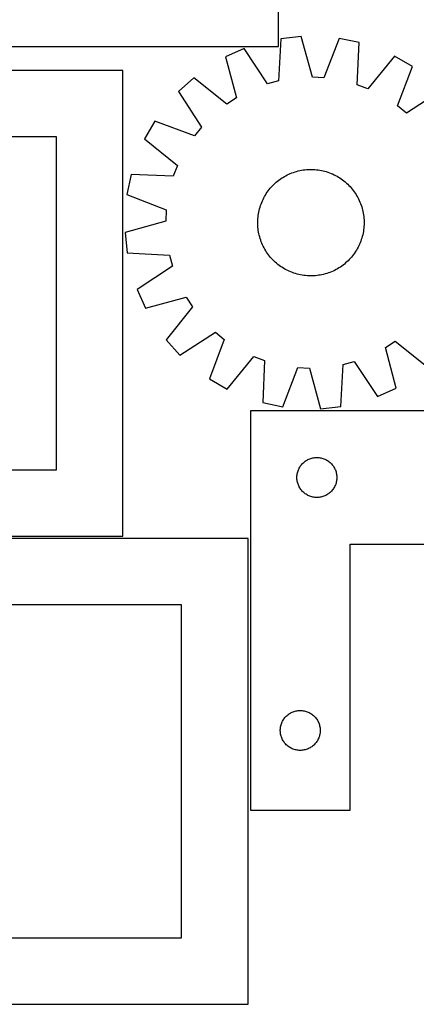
# Model space of a CAD drawing. Header units: millimetres. Extents: x 7 to 1493, y 7 to 2993.
# Tile 12 of 16: x 736 to 1035, y 1765 to 2504. Entities that reach past the tile are written whole.
import ezdxf

# ---------------------------------------------------------------- set-up
doc = ezdxf.new("R2010")
doc.units = ezdxf.units.MM
doc.layers.add('CUT', color=7, linetype='CONTINUOUS', true_color=0x000000)

msp = doc.modelspace()

# ---------------------------------------------------------------- linework, layer by layer
at = {"layer": 'CUT'}
for p, q in [((930.905793, 2484.144561), (930.905793, 2559.144561)), ((932.750276, 2490.067544), (930.987799, 2458.352115)), ((948.048197, 2491.711971), (932.750276, 2490.067544)), ((956.510931, 2461.095687), (948.048197, 2491.711971)), ((976.551383, 2490.285702), (965.074561, 2460.667172)), ((991.608727, 2487.122328), (976.551383, 2490.285702)), ((990.196313, 2455.389382), (991.608727, 2487.122328)), ((630.905793, 2484.144561), (930.905793, 2484.144561)), ((905.201394, 2482.616038), (891.160362, 2476.324776)), ((922.710885, 2456.11335), (905.201394, 2482.616038)), ((891.160362, 2476.324776), (899.284753, 2445.616976)), ((1018.276125, 2476.957896), (998.20839, 2452.335533)), ((1031.618974, 2469.296373), (1018.276125, 2476.957896)), ((813.943855, 2466.295954), (363.943855, 2466.295954)), ((813.943855, 2116.295954), (813.943855, 2466.295954)), ((1020.46967, 2439.553008), (1031.618974, 2469.296373)), ((867.26246, 2460.724901), (855.852752, 2450.402638)), ((892.104757, 2440.930077), (867.26246, 2460.724901)), ((930.987799, 2458.352115), (922.710885, 2456.11335)), ((965.074561, 2460.667172), (956.510931, 2461.095687)), ((855.852752, 2450.402638), (873.06874, 2423.708359)), ((998.20839, 2452.335533), (990.196313, 2455.389382)), ((1053.840195, 2451.388745), (1027.145916, 2434.172757)), ((899.284753, 2445.616976), (892.104757, 2440.930077)), ((1027.145916, 2434.172757), (1020.46967, 2439.553008)), ((837.945124, 2428.181417), (830.283601, 2414.838568)), ((867.688489, 2417.032113), (837.945124, 2428.181417)), ((873.06874, 2423.708359), (867.688489, 2417.032113)), ((763.943855, 2416.295954), (413.943855, 2416.295954)), ((763.943855, 2166.295954), (763.943855, 2416.295954)), ((830.283601, 2414.838568), (854.905964, 2394.770833)), ((854.905964, 2394.770833), (851.852115, 2386.758756)), ((939.848321, 2388.780453), (941.014346, 2389.248847)), ((941.014346, 2389.248847), (942.194508, 2389.680383)), ((942.194508, 2389.680383), (943.387643, 2390.074637)), ((943.387643, 2390.074637), (944.592573, 2390.431218)), ((944.592573, 2390.431218), (945.808109, 2390.749777)), ((945.808109, 2390.749777), (947.033052, 2391.029997)), ((947.033052, 2391.029997), (948.266191, 2391.271602)), ((948.266191, 2391.271602), (949.506312, 2391.474354)), ((949.506312, 2391.474354), (950.752189, 2391.638053)), ((950.752189, 2391.638053), (952.002593, 2391.762538)), ((952.002593, 2391.762538), (953.25629, 2391.847685)), ((953.25629, 2391.847685), (954.512043, 2391.89341)), ((954.512043, 2391.89341), (955.768613, 2391.899668)), ((955.768613, 2391.899668), (957.024759, 2391.866454)), ((957.024759, 2391.866454), (958.279242, 2391.7938)), ((958.279242, 2391.7938), (959.530825, 2391.681777)), ((959.530825, 2391.681777), (960.77827, 2391.530496)), ((960.77827, 2391.530496), (962.020349, 2391.340107)), ((962.020349, 2391.340107), (963.255834, 2391.110797)), ((963.255834, 2391.110797), (964.483507, 2390.842792)), ((964.483507, 2390.842792), (965.702155, 2390.536358)), ((965.702155, 2390.536358), (966.910578, 2390.191796)), ((966.910578, 2390.191796), (968.107581, 2389.809447)), ((968.107581, 2389.809447), (969.291983, 2389.389688)), ((969.291983, 2389.389688), (970.462616, 2388.932932)), ((970.462616, 2388.932932), (971.618324, 2388.439632)), ((820.119169, 2388.17117), (816.955795, 2373.113826)), ((851.852115, 2386.758756), (820.119169, 2388.17117)), ((928.272008, 2381.352767), (929.210436, 2382.188446)), ((929.210436, 2382.188446), (930.174651, 2382.994236)), ((930.174651, 2382.994236), (931.1637, 2383.769342)), ((931.1637, 2383.769342), (932.176607, 2384.512998)), ((932.176607, 2384.512998), (933.212374, 2385.224471)), ((933.212374, 2385.224471), (934.269978, 2385.903059)), ((934.269978, 2385.903059), (935.348374, 2386.548093)), ((935.348374, 2386.548093), (936.4465, 2387.158934)), ((936.4465, 2387.158934), (937.56327, 2387.734981)), ((937.56327, 2387.734981), (938.697584, 2388.275665)), ((938.697584, 2388.275665), (939.848321, 2388.780453)), ((971.618324, 2388.439632), (972.757967, 2387.910274)), ((972.757967, 2387.910274), (973.88042, 2387.345379)), ((973.88042, 2387.345379), (974.984576, 2386.745507)), ((974.984576, 2386.745507), (976.069344, 2386.111248)), ((976.069344, 2386.111248), (977.133655, 2385.443228)), ((977.133655, 2385.443228), (978.176457, 2384.742107)), ((978.176457, 2384.742107), (979.196722, 2384.008577)), ((979.196722, 2384.008577), (980.193443, 2383.243362)), ((980.193443, 2383.243362), (981.165636, 2382.447217)), ((981.165636, 2382.447217), (982.112342, 2381.620927)), ((982.112342, 2381.620927), (983.032626, 2380.765308)), ((921.798269, 2373.696098), (922.49939, 2374.7389)), ((922.49939, 2374.7389), (923.23292, 2375.759165)), ((923.23292, 2375.759165), (923.998135, 2376.755886)), ((923.998135, 2376.755886), (924.79428, 2377.728079)), ((924.79428, 2377.728079), (925.62057, 2378.674785)), ((925.62057, 2378.674785), (926.476189, 2379.595069)), ((926.476189, 2379.595069), (927.360293, 2380.488023)), ((927.360293, 2380.488023), (928.272008, 2381.352767)), ((983.032626, 2380.765308), (983.92558, 2379.881204)), ((983.92558, 2379.881204), (984.790324, 2378.969489)), ((984.790324, 2378.969489), (985.626003, 2378.03106)), ((985.626003, 2378.03106), (986.431793, 2377.066846)), ((986.431793, 2377.066846), (987.206899, 2376.077797)), ((987.206899, 2376.077797), (987.950555, 2375.064889)), ((987.950555, 2375.064889), (988.662028, 2374.029123)), ((816.955795, 2373.113826), (846.574325, 2361.637004)), ((917.851809, 2365.854426), (918.308564, 2367.025059)), ((918.308564, 2367.025059), (918.801865, 2368.180767)), ((918.801865, 2368.180767), (919.331223, 2369.32041)), ((919.331223, 2369.32041), (919.896118, 2370.442863)), ((919.896118, 2370.442863), (920.49599, 2371.547019)), ((920.49599, 2371.547019), (921.130249, 2372.631787)), ((921.130249, 2372.631787), (921.798269, 2373.696098)), ((988.662028, 2374.029123), (989.340617, 2372.971519)), ((989.340617, 2372.971519), (989.98565, 2371.893123)), ((989.98565, 2371.893123), (990.596491, 2370.794997)), ((990.596491, 2370.794997), (991.172538, 2369.678227)), ((991.172538, 2369.678227), (991.713223, 2368.543913)), ((991.713223, 2368.543913), (992.21801, 2367.393176)), ((992.21801, 2367.393176), (992.686404, 2366.227151)), ((846.574325, 2361.637004), (846.14581, 2353.073374)), ((915.90139, 2358.582792), (916.1307, 2359.818277)), ((916.1307, 2359.818277), (916.398705, 2361.04595)), ((916.398705, 2361.04595), (916.705139, 2362.264598)), ((916.705139, 2362.264598), (917.049701, 2363.473021)), ((917.049701, 2363.473021), (917.43205, 2364.670023)), ((917.43205, 2364.670023), (917.851809, 2365.854426)), ((992.686404, 2366.227151), (993.11794, 2365.046988)), ((993.11794, 2365.046988), (993.512194, 2363.853854)), ((993.512194, 2363.853854), (993.868775, 2362.648924)), ((993.868775, 2362.648924), (994.187334, 2361.433388)), ((994.187334, 2361.433388), (994.467554, 2360.208445)), ((994.467554, 2360.208445), (994.709159, 2358.975306)), ((846.14581, 2353.073374), (815.529526, 2344.61064)), ((915.341828, 2352.331056), (915.375043, 2353.587202)), ((915.348087, 2351.074486), (915.341828, 2352.331056)), ((915.375043, 2353.587202), (915.447697, 2354.841685)), ((915.447697, 2354.841685), (915.55972, 2356.093267)), ((915.55972, 2356.093267), (915.711001, 2357.340713)), ((915.711001, 2357.340713), (915.90139, 2358.582792)), ((994.709159, 2358.975306), (994.911911, 2357.735185)), ((994.911911, 2357.735185), (995.07561, 2356.489308)), ((995.07561, 2356.489308), (995.200095, 2355.238904)), ((995.200095, 2355.238904), (995.285242, 2353.985207)), ((995.285242, 2353.985207), (995.330967, 2352.729454)), ((995.330967, 2352.729454), (995.337225, 2351.472884)), ((815.529526, 2344.61064), (817.173953, 2329.312719)), ((915.393812, 2349.818733), (915.348087, 2351.074486)), ((915.478959, 2348.565036), (915.393812, 2349.818733)), ((915.603444, 2347.314631), (915.478959, 2348.565036)), ((915.767143, 2346.068754), (915.603444, 2347.314631)), ((915.969895, 2344.828634), (915.767143, 2346.068754)), ((916.2115, 2343.595494), (915.969895, 2344.828634)), ((994.777664, 2345.221148), (994.548354, 2343.985663)), ((994.968053, 2346.463227), (994.777664, 2345.221148)), ((995.119334, 2347.710672), (994.968053, 2346.463227)), ((995.231357, 2348.962254), (995.119334, 2347.710672)), ((995.304011, 2350.216738), (995.231357, 2348.962254)), ((995.337225, 2351.472884), (995.304011, 2350.216738)), ((916.49172, 2342.370552), (916.2115, 2343.595494)), ((916.810279, 2341.155016), (916.49172, 2342.370552)), ((917.16686, 2339.950086), (916.810279, 2341.155016)), ((917.561114, 2338.756951), (917.16686, 2339.950086)), ((917.99265, 2337.576789), (917.561114, 2338.756951)), ((918.461044, 2336.410764), (917.99265, 2337.576789)), ((992.827245, 2337.949514), (992.370489, 2336.778881)), ((993.247004, 2339.133916), (992.827245, 2337.949514)), ((993.629353, 2340.330919), (993.247004, 2339.133916)), ((993.973915, 2341.539341), (993.629353, 2340.330919)), ((994.280349, 2342.75799), (993.973915, 2341.539341)), ((994.548354, 2343.985663), (994.280349, 2342.75799)), ((918.965831, 2335.260027), (918.461044, 2336.410764)), ((919.506516, 2334.125713), (918.965831, 2335.260027)), ((920.082563, 2333.008943), (919.506516, 2334.125713)), ((920.693404, 2331.910817), (920.082563, 2333.008943)), ((921.338437, 2330.832421), (920.693404, 2331.910817)), ((922.017026, 2329.774817), (921.338437, 2330.832421)), ((922.728499, 2328.73905), (922.017026, 2329.774817)), ((988.880785, 2330.107842), (988.179664, 2329.06504)), ((989.548805, 2331.172153), (988.880785, 2330.107842)), ((990.183064, 2332.256921), (989.548805, 2331.172153)), ((990.782936, 2333.361076), (990.183064, 2332.256921)), ((991.347831, 2334.48353), (990.782936, 2333.361076)), ((991.877189, 2335.623173), (991.347831, 2334.48353)), ((992.370489, 2336.778881), (991.877189, 2335.623173)), ((817.173953, 2329.312719), (848.889382, 2327.550241)), ((848.889382, 2327.550241), (851.128147, 2319.273328)), ((923.472155, 2327.726143), (922.728499, 2328.73905)), ((924.247261, 2326.737094), (923.472155, 2327.726143)), ((925.053051, 2325.772879), (924.247261, 2326.737094)), ((925.88873, 2324.834451), (925.053051, 2325.772879)), ((926.753474, 2323.922736), (925.88873, 2324.834451)), ((927.646428, 2323.038632), (926.753474, 2323.922736)), ((928.566712, 2322.183013), (927.646428, 2323.038632)), ((982.407046, 2322.451173), (981.468618, 2321.615494)), ((983.318761, 2323.315917), (982.407046, 2322.451173)), ((984.202865, 2324.208871), (983.318761, 2323.315917)), ((985.058484, 2325.129155), (984.202865, 2324.208871)), ((985.884774, 2326.075861), (985.058484, 2325.129155)), ((986.680919, 2327.048054), (985.884774, 2326.075861)), ((987.446134, 2328.044775), (986.680919, 2327.048054)), ((988.179664, 2329.06504), (987.446134, 2328.044775)), ((851.128147, 2319.273328), (824.625459, 2301.763837)), ((929.513418, 2321.356723), (928.566712, 2322.183013)), ((930.485611, 2320.560578), (929.513418, 2321.356723)), ((931.482332, 2319.795362), (930.485611, 2320.560578)), ((932.502597, 2319.061833), (931.482332, 2319.795362)), ((933.545399, 2318.360712), (932.502597, 2319.061833)), ((934.60971, 2317.692692), (933.545399, 2318.360712)), ((935.694478, 2317.058433), (934.60971, 2317.692692)), ((936.798634, 2316.458561), (935.694478, 2317.058433)), ((937.921087, 2315.893666), (936.798634, 2316.458561)), ((939.06073, 2315.364308), (937.921087, 2315.893666)), ((940.216438, 2314.871007), (939.06073, 2315.364308)), ((970.830733, 2315.023487), (969.664708, 2314.555093)), ((971.98147, 2315.528274), (970.830733, 2315.023487)), ((973.115784, 2316.068959), (971.98147, 2315.528274)), ((974.232554, 2316.645006), (973.115784, 2316.068959)), ((975.33068, 2317.255847), (974.232554, 2316.645006)), ((976.409076, 2317.90088), (975.33068, 2317.255847)), ((977.46668, 2318.579468), (976.409076, 2317.90088)), ((978.502447, 2319.290942), (977.46668, 2318.579468)), ((979.515354, 2320.034598), (978.502447, 2319.290942)), ((980.504403, 2320.809704), (979.515354, 2320.034598)), ((981.468618, 2321.615494), (980.504403, 2320.809704)), ((941.387071, 2314.414252), (940.216438, 2314.871007)), ((942.571473, 2313.994493), (941.387071, 2314.414252)), ((943.768476, 2313.612144), (942.571473, 2313.994493)), ((944.976898, 2313.267582), (943.768476, 2313.612144)), ((946.195547, 2312.961148), (944.976898, 2313.267582)), ((947.42322, 2312.693143), (946.195547, 2312.961148)), ((948.658705, 2312.463833), (947.42322, 2312.693143)), ((949.900784, 2312.273444), (948.658705, 2312.463833)), ((951.148229, 2312.122163), (949.900784, 2312.273444)), ((952.399812, 2312.01014), (951.148229, 2312.122163)), ((953.654295, 2311.937486), (952.399812, 2312.01014)), ((954.910441, 2311.904271), (953.654295, 2311.937486)), ((956.167011, 2311.91053), (954.910441, 2311.904271)), ((957.422764, 2311.956255), (956.167011, 2311.91053)), ((958.676461, 2312.041402), (957.422764, 2311.956255)), ((959.926865, 2312.165887), (958.676461, 2312.041402)), ((961.172742, 2312.329586), (959.926865, 2312.165887)), ((962.412863, 2312.532338), (961.172742, 2312.329586)), ((963.646002, 2312.773943), (962.412863, 2312.532338)), ((964.870945, 2313.054163), (963.646002, 2312.773943)), ((966.086481, 2313.372721), (964.870945, 2313.054163)), ((967.291411, 2313.729303), (966.086481, 2313.372721)), ((968.484546, 2314.123557), (967.291411, 2313.729303)), ((969.664708, 2314.555093), (968.484546, 2314.123557)), ((824.625459, 2301.763837), (830.91672, 2287.722805)), ((830.91672, 2287.722805), (861.624521, 2295.847196)), ((861.624521, 2295.847196), (866.31142, 2288.6672)), ((866.31142, 2288.6672), (846.516596, 2263.824903)), ((846.516596, 2263.824903), (856.838859, 2252.415195)), ((856.838859, 2252.415195), (883.533138, 2269.631183)), ((890.209384, 2264.250932), (879.06008, 2234.507567)), ((883.533138, 2269.631183), (890.209384, 2264.250932)), ((1011.394301, 2258.186964), (1018.574297, 2262.873863)), ((1019.518692, 2227.479163), (1011.394301, 2258.186964)), ((1018.574297, 2262.873863), (1043.416594, 2243.079039)), ((892.402929, 2226.846044), (912.470664, 2251.468407)), ((912.470664, 2251.468407), (920.482741, 2248.414558)), ((920.482741, 2248.414558), (919.070327, 2216.681612)), ((934.127671, 2213.518238), (945.604493, 2243.136768)), ((945.604493, 2243.136768), (954.168123, 2242.708253)), ((954.168123, 2242.708253), (962.630857, 2212.091968)), ((977.928778, 2213.736396), (979.691255, 2245.451825)), ((979.691255, 2245.451825), (987.968169, 2247.69059)), ((987.968169, 2247.69059), (1005.47766, 2221.187902)), ((879.06008, 2234.507567), (892.402929, 2226.846044)), ((1005.47766, 2221.187902), (1019.518692, 2227.479163)), ((919.070327, 2216.681612), (934.127671, 2213.518238)), ((962.630857, 2212.091968), (977.928778, 2213.736396)), ((909.807333, 2210.489769), (909.807333, 1910.489769)), ((1159.807333, 2210.489769), (909.807333, 2210.489769)), ((953.800524, 2174.234523), (954.516052, 2174.525521)), ((954.516052, 2174.525521), (955.24561, 2174.7793)), ((955.24561, 2174.7793), (955.987266, 2174.995185)), ((955.987266, 2174.995185), (956.739052, 2175.172604)), ((956.739052, 2175.172604), (957.498974, 2175.311087)), ((957.498974, 2175.311087), (958.265018, 2175.410267)), ((958.265018, 2175.410267), (959.035152, 2175.46988)), ((959.035152, 2175.46988), (959.807333, 2175.489769)), ((959.807333, 2175.489769), (960.579514, 2175.46988)), ((960.579514, 2175.46988), (961.349648, 2175.410267)), ((961.349648, 2175.410267), (962.115691, 2175.311087)), ((962.115691, 2175.311087), (962.875614, 2175.172604)), ((962.875614, 2175.172604), (963.6274, 2174.995185)), ((963.6274, 2174.995185), (964.369055, 2174.7793)), ((964.369055, 2174.7793), (965.098614, 2174.525521)), ((965.098614, 2174.525521), (965.814141, 2174.234523)), ((946.221799, 2166.848485), (946.567151, 2167.53942)), ((946.567151, 2167.53942), (946.947613, 2168.211661)), ((946.947613, 2168.211661), (947.362178, 2168.863425)), ((947.362178, 2168.863425), (947.809744, 2169.492983)), ((947.809744, 2169.492983), (948.289126, 2170.098667)), ((948.289126, 2170.098667), (948.799052, 2170.678869)), ((948.799052, 2170.678869), (949.338171, 2171.232052)), ((949.338171, 2171.232052), (949.905051, 2171.756748)), ((949.905051, 2171.756748), (950.498191, 2172.251566)), ((950.498191, 2172.251566), (951.116016, 2172.715194)), ((951.116016, 2172.715194), (951.75689, 2173.146402)), ((951.75689, 2173.146402), (952.419112, 2173.544048)), ((952.419112, 2173.544048), (953.100926, 2173.907075)), ((953.100926, 2173.907075), (953.800524, 2174.234523)), ((965.814141, 2174.234523), (966.51374, 2173.907075)), ((966.51374, 2173.907075), (967.195554, 2173.544048)), ((967.195554, 2173.544048), (967.857776, 2173.146402)), ((967.857776, 2173.146402), (968.498649, 2172.715194)), ((968.498649, 2172.715194), (969.116475, 2172.251566)), ((969.116475, 2172.251566), (969.709615, 2171.756748)), ((969.709615, 2171.756748), (970.276495, 2171.232052)), ((970.276495, 2171.232052), (970.815613, 2170.678869)), ((970.815613, 2170.678869), (971.32554, 2170.098667)), ((971.32554, 2170.098667), (971.804922, 2169.492983)), ((971.804922, 2169.492983), (972.252488, 2168.863425)), ((972.252488, 2168.863425), (972.667052, 2168.211661)), ((972.667052, 2168.211661), (973.047515, 2167.53942)), ((973.047515, 2167.53942), (973.392867, 2166.848485)), ((413.943855, 2166.295954), (763.943855, 2166.295954)), ((944.812306, 2160.875988), (944.85207, 2161.647401)), ((944.812306, 2160.10355), (944.812306, 2160.875988)), ((944.85207, 2159.332137), (944.812306, 2160.10355)), ((944.85207, 2161.647401), (944.931493, 2162.415744)), ((944.931493, 2162.415744), (945.050364, 2163.17898)), ((945.050364, 2163.17898), (945.208367, 2163.935085)), ((945.208367, 2163.935085), (945.405085, 2164.682053)), ((945.405085, 2164.682053), (945.639994, 2165.417905)), ((945.639994, 2165.417905), (945.912473, 2166.140687)), ((945.912473, 2166.140687), (946.221799, 2166.848485)), ((973.392867, 2166.848485), (973.702192, 2166.140687)), ((973.702192, 2166.140687), (973.974671, 2165.417905)), ((973.974671, 2165.417905), (974.209581, 2164.682053)), ((974.209581, 2164.682053), (974.406298, 2163.935085)), ((974.406298, 2163.935085), (974.564302, 2163.17898)), ((974.564302, 2163.17898), (974.683173, 2162.415744)), ((974.683173, 2162.415744), (974.762596, 2161.647401)), ((974.762596, 2161.647401), (974.80236, 2160.875988)), ((974.80236, 2160.10355), (974.762596, 2159.332137)), ((974.80236, 2160.875988), (974.80236, 2160.10355)), ((944.931493, 2158.563794), (944.85207, 2159.332137)), ((945.050364, 2157.800558), (944.931493, 2158.563794)), ((945.208367, 2157.044453), (945.050364, 2157.800558)), ((945.405085, 2156.297484), (945.208367, 2157.044453)), ((945.639994, 2155.561633), (945.405085, 2156.297484)), ((945.912473, 2154.838851), (945.639994, 2155.561633)), ((946.221799, 2154.131053), (945.912473, 2154.838851)), ((946.567151, 2153.440118), (946.221799, 2154.131053)), ((946.947613, 2152.767877), (946.567151, 2153.440118)), ((947.362178, 2152.116113), (946.947613, 2152.767877)), ((972.667052, 2152.767877), (972.252488, 2152.116113)), ((973.047515, 2153.440118), (972.667052, 2152.767877)), ((973.392867, 2154.131053), (973.047515, 2153.440118)), ((973.702192, 2154.838851), (973.392867, 2154.131053)), ((973.974671, 2155.561633), (973.702192, 2154.838851)), ((974.209581, 2156.297484), (973.974671, 2155.561633)), ((974.406298, 2157.044453), (974.209581, 2156.297484)), ((974.564302, 2157.800558), (974.406298, 2157.044453)), ((974.683173, 2158.563794), (974.564302, 2157.800558)), ((974.762596, 2159.332137), (974.683173, 2158.563794)), ((947.809744, 2151.486555), (947.362178, 2152.116113)), ((948.289126, 2150.880871), (947.809744, 2151.486555)), ((948.799052, 2150.300669), (948.289126, 2150.880871)), ((949.338171, 2149.747486), (948.799052, 2150.300669)), ((949.905051, 2149.22279), (949.338171, 2149.747486)), ((950.498191, 2148.727972), (949.905051, 2149.22279)), ((951.116016, 2148.264344), (950.498191, 2148.727972)), ((951.75689, 2147.833136), (951.116016, 2148.264344)), ((952.419112, 2147.43549), (951.75689, 2147.833136)), ((953.100926, 2147.072463), (952.419112, 2147.43549)), ((953.800524, 2146.745015), (953.100926, 2147.072463)), ((954.516052, 2146.454017), (953.800524, 2146.745015)), ((955.24561, 2146.200238), (954.516052, 2146.454017)), ((955.987266, 2145.984353), (955.24561, 2146.200238)), ((956.739052, 2145.806934), (955.987266, 2145.984353)), ((957.498974, 2145.668451), (956.739052, 2145.806934)), ((958.265018, 2145.569271), (957.498974, 2145.668451)), ((959.035152, 2145.509658), (958.265018, 2145.569271)), ((959.807333, 2145.489769), (959.035152, 2145.509658)), ((960.579514, 2145.509658), (959.807333, 2145.489769)), ((961.349648, 2145.569271), (960.579514, 2145.509658)), ((962.115691, 2145.668451), (961.349648, 2145.569271)), ((962.875614, 2145.806934), (962.115691, 2145.668451)), ((963.6274, 2145.984353), (962.875614, 2145.806934)), ((964.369055, 2146.200238), (963.6274, 2145.984353)), ((965.098614, 2146.454017), (964.369055, 2146.200238)), ((965.814141, 2146.745015), (965.098614, 2146.454017)), ((966.51374, 2147.072463), (965.814141, 2146.745015)), ((967.195554, 2147.43549), (966.51374, 2147.072463)), ((967.857776, 2147.833136), (967.195554, 2147.43549)), ((968.498649, 2148.264344), (967.857776, 2147.833136)), ((969.116475, 2148.727972), (968.498649, 2148.264344)), ((969.709615, 2149.22279), (969.116475, 2148.727972)), ((970.276495, 2149.747486), (969.709615, 2149.22279)), ((970.815613, 2150.300669), (970.276495, 2149.747486)), ((971.32554, 2150.880871), (970.815613, 2150.300669)), ((971.804922, 2151.486555), (971.32554, 2150.880871)), ((972.252488, 2152.116113), (971.804922, 2151.486555)), ((363.943855, 2116.295954), (813.943855, 2116.295954)), ((908.085395, 2114.76446), (458.085395, 2114.76446)), ((908.085395, 1764.76446), (908.085395, 2114.76446)), ((984.807333, 1910.489769), (984.807333, 2110.489769)), ((984.807333, 2110.489769), (1159.807333, 2110.489769)), ((858.085395, 2064.76446), (508.085395, 2064.76446)), ((858.085395, 1814.76446), (858.085395, 2064.76446)), ((937.405051, 1981.756748), (937.998191, 1982.251566)), ((937.998191, 1982.251566), (938.616016, 1982.715194)), ((938.616016, 1982.715194), (939.25689, 1983.146402)), ((939.25689, 1983.146402), (939.919112, 1983.544048)), ((939.919112, 1983.544048), (940.600926, 1983.907075)), ((940.600926, 1983.907075), (941.300524, 1984.234523)), ((941.300524, 1984.234523), (942.016052, 1984.525521)), ((942.016052, 1984.525521), (942.74561, 1984.7793)), ((942.74561, 1984.7793), (943.487266, 1984.995185)), ((943.487266, 1984.995185), (944.239052, 1985.172604)), ((944.239052, 1985.172604), (944.998974, 1985.311087)), ((944.998974, 1985.311087), (945.765018, 1985.410267)), ((945.765018, 1985.410267), (946.535152, 1985.46988)), ((946.535152, 1985.46988), (947.307333, 1985.489769)), ((947.307333, 1985.489769), (948.079514, 1985.46988)), ((948.079514, 1985.46988), (948.849648, 1985.410267)), ((948.849648, 1985.410267), (949.615691, 1985.311087)), ((949.615691, 1985.311087), (950.375614, 1985.172604)), ((950.375614, 1985.172604), (951.1274, 1984.995185)), ((951.1274, 1984.995185), (951.869055, 1984.7793)), ((951.869055, 1984.7793), (952.598614, 1984.525521)), ((952.598614, 1984.525521), (953.314141, 1984.234523)), ((953.314141, 1984.234523), (954.01374, 1983.907075)), ((954.01374, 1983.907075), (954.695554, 1983.544048)), ((954.695554, 1983.544048), (955.357776, 1983.146402)), ((955.357776, 1983.146402), (955.998649, 1982.715194)), ((955.998649, 1982.715194), (956.616475, 1982.251566)), ((956.616475, 1982.251566), (957.209615, 1981.756748)), ((932.708367, 1973.935085), (932.905085, 1974.682053)), ((932.905085, 1974.682053), (933.139994, 1975.417905)), ((933.139994, 1975.417905), (933.412473, 1976.140687)), ((933.412473, 1976.140687), (933.721799, 1976.848485)), ((933.721799, 1976.848485), (934.067151, 1977.53942)), ((934.067151, 1977.53942), (934.447613, 1978.211661)), ((934.447613, 1978.211661), (934.862178, 1978.863425)), ((934.862178, 1978.863425), (935.309744, 1979.492983)), ((935.309744, 1979.492983), (935.789126, 1980.098667)), ((935.789126, 1980.098667), (936.299052, 1980.678869)), ((936.299052, 1980.678869), (936.838171, 1981.232052)), ((936.838171, 1981.232052), (937.405051, 1981.756748)), ((957.209615, 1981.756748), (957.776495, 1981.232052)), ((957.776495, 1981.232052), (958.315613, 1980.678869)), ((958.315613, 1980.678869), (958.82554, 1980.098667)), ((958.82554, 1980.098667), (959.304922, 1979.492983)), ((959.304922, 1979.492983), (959.752488, 1978.863425)), ((959.752488, 1978.863425), (960.167052, 1978.211661)), ((960.167052, 1978.211661), (960.547515, 1977.53942)), ((960.547515, 1977.53942), (960.892867, 1976.848485)), ((960.892867, 1976.848485), (961.202192, 1976.140687)), ((961.202192, 1976.140687), (961.474671, 1975.417905)), ((961.474671, 1975.417905), (961.709581, 1974.682053)), ((961.709581, 1974.682053), (961.906298, 1973.935085)), ((932.312306, 1970.875988), (932.35207, 1971.647401)), ((932.312306, 1970.10355), (932.312306, 1970.875988)), ((932.35207, 1969.332137), (932.312306, 1970.10355)), ((932.35207, 1971.647401), (932.431493, 1972.415744)), ((932.431493, 1968.563794), (932.35207, 1969.332137)), ((932.431493, 1972.415744), (932.550364, 1973.17898)), ((932.550364, 1967.800558), (932.431493, 1968.563794)), ((932.550364, 1973.17898), (932.708367, 1973.935085)), ((932.708367, 1967.044453), (932.550364, 1967.800558)), ((961.906298, 1973.935085), (962.064302, 1973.17898)), ((962.064302, 1967.800558), (961.906298, 1967.044453)), ((962.064302, 1973.17898), (962.183173, 1972.415744)), ((962.183173, 1968.563794), (962.064302, 1967.800558)), ((962.183173, 1972.415744), (962.262596, 1971.647401)), ((962.262596, 1969.332137), (962.183173, 1968.563794)), ((962.262596, 1971.647401), (962.30236, 1970.875988)), ((962.30236, 1970.10355), (962.262596, 1969.332137)), ((962.30236, 1970.875988), (962.30236, 1970.10355)), ((932.905085, 1966.297484), (932.708367, 1967.044453)), ((933.139994, 1965.561633), (932.905085, 1966.297484)), ((933.412473, 1964.838851), (933.139994, 1965.561633)), ((933.721799, 1964.131053), (933.412473, 1964.838851)), ((934.067151, 1963.440118), (933.721799, 1964.131053)), ((934.447613, 1962.767877), (934.067151, 1963.440118)), ((934.862178, 1962.116113), (934.447613, 1962.767877)), ((935.309744, 1961.486555), (934.862178, 1962.116113)), ((935.789126, 1960.880871), (935.309744, 1961.486555)), ((936.299052, 1960.300669), (935.789126, 1960.880871)), ((936.838171, 1959.747486), (936.299052, 1960.300669)), ((958.315613, 1960.300669), (957.776495, 1959.747486)), ((958.82554, 1960.880871), (958.315613, 1960.300669)), ((959.304922, 1961.486555), (958.82554, 1960.880871)), ((959.752488, 1962.116113), (959.304922, 1961.486555)), ((960.167052, 1962.767877), (959.752488, 1962.116113)), ((960.547515, 1963.440118), (960.167052, 1962.767877)), ((960.892867, 1964.131053), (960.547515, 1963.440118)), ((961.202192, 1964.838851), (960.892867, 1964.131053)), ((961.474671, 1965.561633), (961.202192, 1964.838851)), ((961.709581, 1966.297484), (961.474671, 1965.561633)), ((961.906298, 1967.044453), (961.709581, 1966.297484)), ((937.405051, 1959.22279), (936.838171, 1959.747486)), ((937.998191, 1958.727972), (937.405051, 1959.22279)), ((938.616016, 1958.264344), (937.998191, 1958.727972)), ((939.25689, 1957.833136), (938.616016, 1958.264344)), ((939.919112, 1957.43549), (939.25689, 1957.833136)), ((940.600926, 1957.072463), (939.919112, 1957.43549)), ((941.300524, 1956.745015), (940.600926, 1957.072463)), ((942.016052, 1956.454017), (941.300524, 1956.745015)), ((942.74561, 1956.200238), (942.016052, 1956.454017)), ((943.487266, 1955.984353), (942.74561, 1956.200238)), ((944.239052, 1955.806934), (943.487266, 1955.984353)), ((944.998974, 1955.668451), (944.239052, 1955.806934)), ((945.765018, 1955.569271), (944.998974, 1955.668451)), ((946.535152, 1955.509658), (945.765018, 1955.569271)), ((947.307333, 1955.489769), (946.535152, 1955.509658)), ((948.079514, 1955.509658), (947.307333, 1955.489769)), ((948.849648, 1955.569271), (948.079514, 1955.509658)), ((949.615691, 1955.668451), (948.849648, 1955.569271)), ((950.375614, 1955.806934), (949.615691, 1955.668451)), ((951.1274, 1955.984353), (950.375614, 1955.806934)), ((951.869055, 1956.200238), (951.1274, 1955.984353)), ((952.598614, 1956.454017), (951.869055, 1956.200238)), ((953.314141, 1956.745015), (952.598614, 1956.454017)), ((954.01374, 1957.072463), (953.314141, 1956.745015)), ((954.695554, 1957.43549), (954.01374, 1957.072463)), ((955.357776, 1957.833136), (954.695554, 1957.43549)), ((955.998649, 1958.264344), (955.357776, 1957.833136)), ((956.616475, 1958.727972), (955.998649, 1958.264344)), ((957.209615, 1959.22279), (956.616475, 1958.727972)), ((957.776495, 1959.747486), (957.209615, 1959.22279)), ((909.807333, 1910.489769), (984.807333, 1910.489769)), ((508.085395, 1814.76446), (858.085395, 1814.76446)), ((458.085395, 1764.76446), (908.085395, 1764.76446))]:
    msp.add_line(p, q, dxfattribs=at)

doc.saveas('drawing.dxf')
